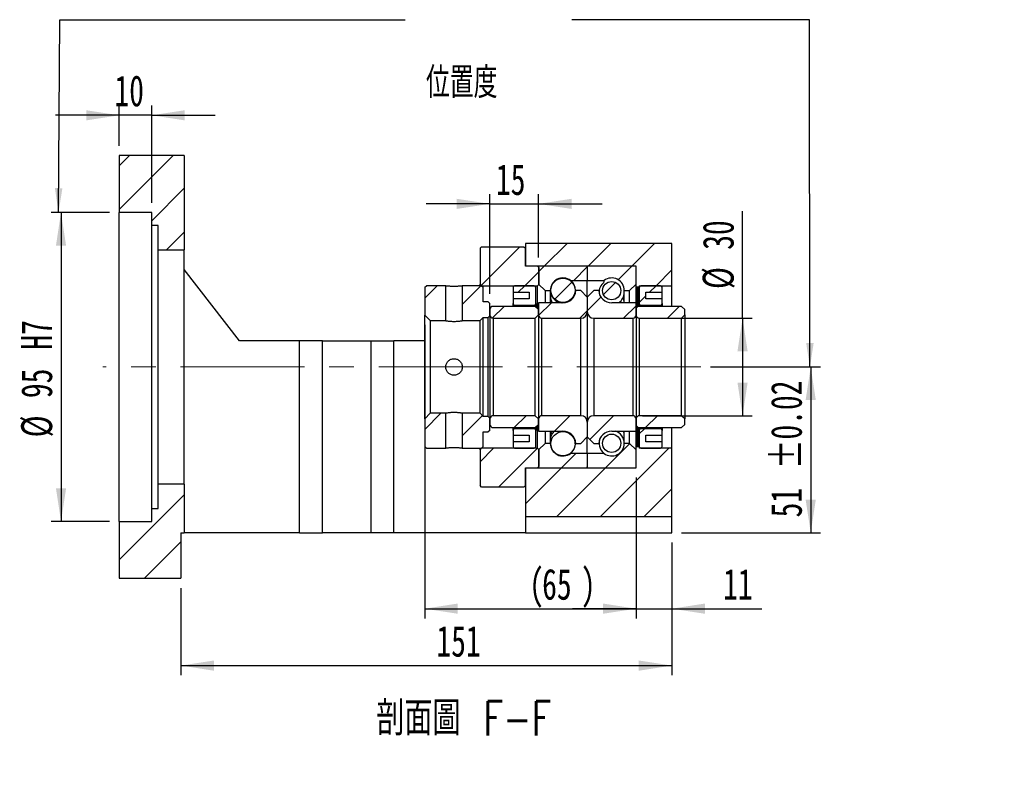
# Model space of a CAD drawing. Header units: millimetres. Extents: x 26 to 296, y 11 to 200.
# Tile 4 of 5: x 195 to 296, y 11 to 90. Entities that reach past the tile are written whole.
import ezdxf

# ---------------------------------------------------------------- set-up
doc = ezdxf.new("R2010")
doc.units = ezdxf.units.MM
doc.linetypes.add('CENTERX2', pattern=[20.32, 12.7, -2.54, 2.54, -2.54])
doc.layers.add('圖層0', color=7, linetype='Continuous')
doc.styles.add('SLDTEXTSTYLE0', font='TXT', dxfattribs={"width": 0.7})
doc.styles.add('SLDTEXTSTYLE3', font='TXT', dxfattribs={"width": 0.7, "bigfont": 'bigfont'})
doc.styles.add('SLDTEXTSTYLE4', font='TXT', dxfattribs={"width": 0.75, "bigfont": 'bigfont'})
doc.dimstyles.new('SLDDIMSTYLE3', dxfattribs={"dimtxt": 3.389974, "dimasz": 2.5, "dimexe": 0, "dimexo": 0.0625, "dimgap": 0.847493, "dimtad": 1, "dimlfac": 3, "dimrnd": 1e-09, "dimzin": 12, "dimdsep": 46, "dimtxsty": 'SLDTEXTSTYLE0', "dimsah": 1, "dimcen": 0.09, "dimadec": 0, "dimazin": 3, "dimtfac": 1, "dimtofl": 0, "dimtmove": 0, "dimatfit": 3, "dimfxl": 1, "dimfrac": 2, "dimtolj": 1, "dimtzin": 12, "dimarcsym": 0})
doc.dimstyles.new('SLDDIMSTYLE6', dxfattribs={"dimtxt": 3.389974, "dimasz": 2.5, "dimexe": 0, "dimexo": 0.0625, "dimgap": 0.847493, "dimtad": 1, "dimlfac": 3, "dimrnd": 1e-09, "dimzin": 12, "dimdsep": 46, "dimtxsty": 'SLDTEXTSTYLE0', "dimsah": 1, "dimcen": 0.09, "dimadec": 0, "dimazin": 3, "dimtfac": 1, "dimtmove": 0, "dimatfit": 0, "dimfxl": 1, "dimfrac": 2, "dimtolj": 1, "dimtzin": 12, "dimarcsym": 0})
doc.dimstyles.new('SLDDIMSTYLE7', dxfattribs={"dimtxt": 3.389974, "dimasz": 2.5, "dimexe": 0, "dimexo": 0.0625, "dimgap": 0.847493, "dimtad": 1, "dimlfac": 3, "dimrnd": 1e-09, "dimzin": 12, "dimdsep": 46, "dimtxsty": 'SLDTEXTSTYLE0', "dimsah": 1, "dimcen": 0.09, "dimadec": 0, "dimazin": 3, "dimtfac": 1, "dimtofl": 0, "dimtmove": 0, "dimatfit": 3, "dimfxl": 1, "dimfrac": 2, "dimtolj": 1, "dimarcsym": 0})
doc.dimstyles.new('SLDDIMSTYLE8', dxfattribs={"dimtxt": 3.389974, "dimasz": 2.5, "dimexe": 0, "dimexo": 0.0625, "dimgap": 0.847493, "dimtad": 1, "dimlfac": 3, "dimrnd": 1e-09, "dimzin": 12, "dimdsep": 46, "dimtxsty": 'SLDTEXTSTYLE0', "dimsah": 1, "dimcen": 0.09, "dimadec": 0, "dimazin": 3, "dimtol": 1, "dimtp": 0.02, "dimtm": 0.02, "dimtfac": 1, "dimtofl": 0, "dimtmove": 0, "dimatfit": 3, "dimfxl": 1, "dimfrac": 2, "dimtolj": 1, "dimarcsym": 0})

# ---------------------------------------------------------------- blocks, each defined once
blk = doc.blocks.new('_D_12')
at = {"layer": '圖層0', "color": 7}
for p, q in [((205.19, 77.01), (205.19, 81.15)), ((208.52, 71.18), (208.52, 81.15)), ((205.19, 80.15), (198.67, 80.15)), ((208.52, 80.15), (205.19, 80.15)), ((208.52, 80.15), (215.04, 80.15))]:
    blk.add_line(p, q, dxfattribs=at)
for points in [[(205.19, 80.15), (201.8, 80.67), (201.8, 79.63)], [(208.52, 80.15), (211.91, 79.63), (211.91, 80.67)]]:
    blk.add_solid(points, dxfattribs=at)
at = {"layer": '圖層0', "color": 7, "insert": (204.7, 84.25), "char_height": 3.175, "attachment_point": 1, "style": 'SLDTEXTSTYLE0'}
blk.add_mtext('10', dxfattribs=at)
blk = doc.blocks.new('_D_13')
at = {"layer": '圖層0', "color": 7}
for p, q in [((204.19, 70.18), (198.22, 70.18)), ((199.22, 70.18), (199.22, 38.51)), ((204.19, 38.51), (198.22, 38.51))]:
    blk.add_line(p, q, dxfattribs=at)
for points in [[(199.22, 70.18), (198.7, 66.79), (199.74, 66.79)], [(199.22, 38.51), (199.74, 41.9), (198.7, 41.9)]]:
    blk.add_solid(points, dxfattribs=at)
at = {"layer": '圖層0', "color": 7, "char_height": 3.175, "attachment_point": 1, "rotation": 90, "style": 'SLDTEXTSTYLE0'}
for s, insert in [('H7', (195.13, 56.12)), ('95', (195.13, 51.15)), ('%%c', (195.13, 47.13))]:
    blk.add_mtext(s, dxfattribs=dict(at, insert=insert))
blk = doc.blocks.new('_D_14')
at = {"layer": '圖層0', "color": 7}
for p, q in [((258.19, 43.01), (258.19, 28.56)), ((261.86, 36.35), (261.86, 28.56)), ((258.19, 29.56), (251.67, 29.56)), ((258.19, 29.56), (261.86, 29.56)), ((261.86, 29.56), (271.1, 29.56))]:
    blk.add_line(p, q, dxfattribs=at)
for points in [[(258.19, 29.56), (254.8, 30.09), (254.8, 29.04)], [(261.86, 29.56), (265.25, 29.04), (265.25, 30.09)]]:
    blk.add_solid(points, dxfattribs=at)
at = {"layer": '圖層0', "color": 7, "insert": (267.12, 33.66), "char_height": 3.175, "attachment_point": 1, "style": 'SLDTEXTSTYLE0'}
blk.add_mtext('11', dxfattribs=at)
blk = doc.blocks.new('_D_15')
at = {"layer": '圖層0', "color": 7}
for p, q in [((236.52, 58.66), (236.52, 28.56)), ((258.19, 43.01), (258.19, 28.56)), ((236.52, 29.56), (258.19, 29.56))]:
    blk.add_line(p, q, dxfattribs=at)
for points in [[(236.52, 29.56), (239.91, 29.04), (239.91, 30.09)], [(258.19, 29.56), (254.8, 30.09), (254.8, 29.04)]]:
    blk.add_solid(points, dxfattribs=at)
at = {"layer": '圖層0', "color": 7, "attachment_point": 1, "style": 'SLDTEXTSTYLE0'}
for s, insert, char_height in [('(', (247.23, 33.66), 3.17), ('65', (248.56, 33.66), 3.175), (')', (252.53, 33.66), 3.17)]:
    blk.add_mtext(s, dxfattribs=dict(at, insert=insert, char_height=char_height))
blk = doc.blocks.new('_D_16')
at = {"layer": '圖層0', "color": 7}
for p, q in [((261.86, 36.35), (261.86, 22.73)), ((211.52, 31.68), (211.52, 22.73)), ((211.52, 23.73), (261.86, 23.73))]:
    blk.add_line(p, q, dxfattribs=at)
for points in [[(211.52, 23.73), (214.91, 23.2), (214.91, 24.25)], [(261.86, 23.73), (258.47, 24.25), (258.47, 23.2)]]:
    blk.add_solid(points, dxfattribs=at)
at = {"layer": '圖層0', "color": 7, "insert": (237.72, 27.82), "char_height": 3.175, "attachment_point": 1, "style": 'SLDTEXTSTYLE0'}
blk.add_mtext('151', dxfattribs=at)
blk = doc.blocks.new('_D_17')
at = {"layer": '圖層0', "color": 7}
for p, q in [((269.11, 59.35), (269.11, 70.33)), ((258.86, 59.35), (270.11, 59.35)), ((269.11, 59.35), (269.11, 49.35)), ((258.86, 49.35), (270.11, 49.35))]:
    blk.add_line(p, q, dxfattribs=at)
for points in [[(269.11, 59.35), (268.59, 55.96), (269.63, 55.96)], [(269.11, 49.35), (269.63, 52.74), (268.59, 52.74)]]:
    blk.add_solid(points, dxfattribs=at)
at = {"layer": '圖層0', "color": 7, "char_height": 3.175, "attachment_point": 1, "rotation": 90, "style": 'SLDTEXTSTYLE0'}
for s, insert in [('30', (265.02, 66.36)), ('%%c', (265.02, 62.34))]:
    blk.add_mtext(s, dxfattribs=dict(at, insert=insert))
blk = doc.blocks.new('_D_18')
at = {"layer": '圖層0', "color": 7}
for p, q in [((265.82, 54.35), (277.1, 54.35)), ((276.1, 54.35), (276.1, 37.35)), ((262.86, 37.35), (277.1, 37.35))]:
    blk.add_line(p, q, dxfattribs=at)
for points in [[(276.1, 54.35), (275.58, 50.96), (276.62, 50.96)], [(276.1, 37.35), (276.62, 40.74), (275.58, 40.74)]]:
    blk.add_solid(points, dxfattribs=at)
at = {"layer": '圖層0', "color": 7, "char_height": 3.175, "attachment_point": 1, "rotation": 90, "style": 'SLDTEXTSTYLE0'}
for s, insert in [('±0.02', (272.01, 43.88)), ('51', (272.01, 38.92))]:
    blk.add_mtext(s, dxfattribs=dict(at, insert=insert))
blk = doc.blocks.new('_D_19')
at = {"layer": '圖層0', "color": 7}
for p, q in [((243.19, 61.85), (243.19, 72.07)), ((248.19, 65.58), (248.19, 72.07)), ((243.19, 71.07), (236.67, 71.07)), ((243.19, 71.07), (248.19, 71.07)), ((248.19, 71.07), (254.71, 71.07))]:
    blk.add_line(p, q, dxfattribs=at)
for points in [[(243.19, 71.07), (239.8, 71.59), (239.8, 70.55)], [(248.19, 71.07), (251.58, 70.55), (251.58, 71.59)]]:
    blk.add_solid(points, dxfattribs=at)
at = {"layer": '圖層0', "color": 7, "insert": (243.82, 75.16), "char_height": 3.175, "attachment_point": 1, "style": 'SLDTEXTSTYLE0'}
blk.add_mtext('15', dxfattribs=at)

msp = doc.modelspace()

# ---------------------------------------------------------------- hatches: boundary and pattern name
at = {"layer": '圖層0', "linetype": 'Continuous', "lineweight": 18}
h = msp.add_hatch(dxfattribs=at)
h.set_pattern_fill('ANSI31', color=256, style=0)
h.paths.add_polyline_path([(211.8558, 66.3454), (211.8558, 76.0121), (205.1891, 76.0121), (205.1891, 70.1787), (208.5225, 70.1787), (208.5225, 68.8454), (209.1891, 68.8454), (209.1891, 66.3454)], flags=0)
h = msp.add_hatch(dxfattribs=at)
h.set_pattern_fill('ANSI31', color=256, style=0)
h.paths.add_polyline_path([(242.3558, 66.6787), (242.1891, 66.5121), (242.1891, 62.8454), (242.3558, 62.6787), (248.0725, 62.6787), (248.2391, 62.8454), (248.2391, 64.5121), (248.0725, 64.6787), (246.8558, 64.6787), (246.8558, 66.5121), (246.6891, 66.6787)], flags=0)
h = msp.add_hatch(dxfattribs=at)
h.set_pattern_fill('ANSI31', color=256, style=0)
h.paths.add_polyline_path([(258.2558, 62.5121), (258.4558, 62.5121), (258.5225, 62.5787), (258.5225, 62.6787), (261.8558, 62.6787), (261.8558, 67.0121), (246.8558, 67.0121), (246.8558, 64.6787), (258.1891, 64.6787), (258.1891, 62.5787)], flags=0)
h = msp.add_hatch(dxfattribs=at)
h.set_pattern_fill('ANSI31', color=256, style=0)
edge = h.paths.add_edge_path(flags=0)
edge.add_line((253.0891, 64.6787), (248.2891, 64.6787))
edge.add_arc((248.2891, 64.5787), 0.1, 90, 180)
edge.add_line((248.1891, 64.5787), (248.1891, 62.8454))
edge.add_line((248.1891, 62.8454), (248.8558, 62.1787))
edge.add_line((248.8558, 62.1787), (249.3958, 62.1787))
edge.add_arc((250.6891, 62.1787), 1.2933, 53.031768, 180, ccw=False)
edge.add_line((251.4669, 63.2121), (253.1891, 63.2121))
edge.add_line((253.1891, 63.2121), (253.1891, 64.5787))
edge.add_arc((253.0891, 64.5787), 0.1, 0, 90)
h = msp.add_hatch(dxfattribs=at)
h.set_pattern_fill('ANSI31', color=256, style=0)
edge = h.paths.add_edge_path(flags=0)
edge.add_line((258.1891, 62.8454), (258.1891, 64.5787))
edge.add_arc((258.0891, 64.5787), 0.1, 0, 90)
edge.add_line((258.0891, 64.6787), (253.2891, 64.6787))
edge.add_arc((253.2891, 64.5787), 0.1, 90, 180)
edge.add_line((253.1891, 64.5787), (253.1891, 63.2121))
edge.add_line((253.1891, 63.2121), (254.9114, 63.2121))
edge.add_arc((255.6891, 62.1787), 1.2933, 0, 126.968232, ccw=False)
edge.add_line((256.9825, 62.1787), (257.5225, 62.1787))
edge.add_line((257.5225, 62.1787), (258.1891, 62.8454))
h = msp.add_hatch(dxfattribs=at)
h.set_pattern_fill('ANSI31', color=256, style=0)
h.paths.add_polyline_path([(236.6891, 62.6787), (236.5225, 62.5121), (236.5225, 59.6621), (237.0891, 59.0954), (238.6725, 59.0954), (238.6725, 62.6787)], flags=0)
h = msp.add_hatch(dxfattribs=at)
h.set_pattern_fill('ANSI31', color=256, style=0)
h.paths.add_polyline_path([(243.1891, 60.8454), (243.0225, 61.0121), (242.5225, 61.0121), (242.5225, 62.5121), (242.3558, 62.6787), (240.3725, 62.6787), (240.3725, 59.0954), (242.1891, 59.0954), (242.5225, 59.4287), (243.0225, 59.4287), (243.1891, 59.5954)], flags=0)
h = msp.add_hatch(dxfattribs=at)
h.set_pattern_fill('ANSI31', color=256, style=0)
edge = h.paths.add_edge_path(flags=0)
edge.add_line((247.2391, 62.0121), (247.2391, 61.3454))
edge.add_line((247.2391, 61.3454), (245.5725, 61.3454))
edge.add_line((245.5725, 61.3454), (245.5725, 60.8454))
edge.add_arc((245.7391, 60.8454), 0.1667, 180, 270)
edge.add_line((245.7391, 60.6787), (247.7391, 60.6787))
edge.add_arc((247.7391, 60.8454), 0.1667, 270, 360)
edge.add_line((247.9058, 60.8454), (247.9058, 62.5121))
edge.add_arc((247.7391, 62.5121), 0.1667, 0, 90)
edge.add_line((247.7391, 62.6787), (245.7391, 62.6787))
edge.add_arc((245.7391, 62.5121), 0.1667, 90, 180)
edge.add_line((245.5725, 62.5121), (245.5725, 62.0121))
edge.add_line((245.5725, 62.0121), (247.2391, 62.0121))
h = msp.add_hatch(dxfattribs=at)
h.set_pattern_fill('ANSI31', color=256, style=0)
edge = h.paths.add_edge_path(flags=0)
edge.add_arc((250.6891, 62.212), 1.2397, 0, 360)
h = msp.add_hatch(dxfattribs=at)
h.set_pattern_fill('ANSI31', color=256, style=0)
edge = h.paths.add_edge_path(flags=0)
edge.add_arc((255.6891, 62.1704), 0.94, 0, 360)
h = msp.add_hatch(dxfattribs=at)
h.set_pattern_fill('ANSI31', color=256, style=0)
edge = h.paths.add_edge_path(flags=0)
edge.add_line((260.8558, 60.8454), (260.8558, 61.3454))
edge.add_line((260.8558, 61.3454), (259.1891, 61.3454))
edge.add_line((259.1891, 61.3454), (259.1891, 62.0121))
edge.add_line((259.1891, 62.0121), (260.8558, 62.0121))
edge.add_line((260.8558, 62.0121), (260.8558, 62.5121))
edge.add_arc((260.6891, 62.5121), 0.1667, 0, 90)
edge.add_line((260.6891, 62.6787), (258.6891, 62.6787))
edge.add_arc((258.6891, 62.5121), 0.1667, 90, 180)
edge.add_line((258.5225, 62.5121), (258.5225, 60.8454))
edge.add_arc((258.6891, 60.8454), 0.1667, 180, 270)
edge.add_line((258.6891, 60.6787), (260.6891, 60.6787))
edge.add_arc((260.6891, 60.8454), 0.1667, 270, 360)
h = msp.add_hatch(dxfattribs=at)
h.set_pattern_fill('ANSI31', color=256, style=0)
edge = h.paths.add_edge_path(flags=0)
edge.add_line((253.1891, 60.0121), (253.1891, 61.5121))
edge.add_line((253.1891, 61.5121), (252.5225, 62.1787))
edge.add_line((252.5225, 62.1787), (252.0199, 62.1787))
edge.add_arc((250.6891, 62.2621), 1.3333, 270, 356.416678, ccw=False)
edge.add_line((250.6891, 60.9287), (248.1891, 60.9287))
edge.add_line((248.1891, 60.9287), (248.1891, 59.6787))
edge.add_arc((248.5225, 59.6787), 0.3333, 180, 270)
edge.add_line((248.5225, 59.3454), (252.5225, 59.3454))
edge.add_arc((252.5225, 60.0121), 0.6667, 270, 360)
h = msp.add_hatch(dxfattribs=at)
h.set_pattern_fill('ANSI31', color=256, style=0)
edge = h.paths.add_edge_path(flags=0)
edge.add_line((254.3584, 62.1787), (253.8558, 62.1787))
edge.add_line((253.8558, 62.1787), (253.1891, 61.5121))
edge.add_line((253.1891, 61.5121), (253.1891, 60.0121))
edge.add_arc((253.8558, 60.0121), 0.6667, 180, 270)
edge.add_line((253.8558, 59.3454), (257.8558, 59.3454))
edge.add_arc((257.8558, 59.6787), 0.3333, 270, 360)
edge.add_line((258.1891, 59.6787), (258.1891, 60.9287))
edge.add_line((258.1891, 60.9287), (255.6891, 60.9287))
edge.add_arc((255.6891, 62.2621), 1.3333, 183.583322, 270, ccw=False)
h = msp.add_hatch(dxfattribs=at)
h.set_pattern_fill('ANSI31', color=256, style=0)
edge = h.paths.add_edge_path(flags=0)
edge.add_line((247.8558, 59.3454), (248.1891, 59.6787))
edge.add_line((248.1891, 59.6787), (248.1891, 60.2287))
edge.add_line((248.1891, 60.2287), (247.8558, 60.5621))
edge.add_line((247.8558, 60.5621), (243.5225, 60.5621))
edge.add_arc((243.5225, 60.2287), 0.3333, 90, 180)
edge.add_line((243.1891, 60.2287), (243.1891, 59.6787))
edge.add_arc((243.5225, 59.6787), 0.3333, 180, 270)
edge.add_line((243.5225, 59.3454), (247.8558, 59.3454))
h = msp.add_hatch(dxfattribs=at)
h.set_pattern_fill('ANSI31', color=256, style=0)
edge = h.paths.add_edge_path(flags=0)
edge.add_line((262.8558, 59.3454), (263.1891, 59.6787))
edge.add_line((263.1891, 59.6787), (263.1891, 60.2287))
edge.add_line((263.1891, 60.2287), (262.8558, 60.5621))
edge.add_line((262.8558, 60.5621), (258.5225, 60.5621))
edge.add_arc((258.5225, 60.2287), 0.3333, 90, 180)
edge.add_line((258.1891, 60.2287), (258.1891, 59.6787))
edge.add_arc((258.5225, 59.6787), 0.3333, 180, 270)
edge.add_line((258.5225, 59.3454), (262.8558, 59.3454))
h = msp.add_hatch(dxfattribs=at)
h.set_pattern_fill('ANSI31', color=256, style=0)
h.paths.add_polyline_path([(236.5225, 46.1787), (236.6891, 46.0121), (238.6725, 46.0121), (238.6725, 49.5954), (237.0891, 49.5954), (236.5225, 49.0287)], flags=0)
h = msp.add_hatch(dxfattribs=at)
h.set_pattern_fill('ANSI31', color=256, style=0)
h.paths.add_polyline_path([(242.3558, 46.0121), (242.5225, 46.1787), (242.5225, 47.6787), (243.0225, 47.6787), (243.1891, 47.8454), (243.1891, 49.0954), (243.0225, 49.2621), (242.5225, 49.2621), (242.1891, 49.5954), (240.3725, 49.5954), (240.3725, 46.0121)], flags=0)
h = msp.add_hatch(dxfattribs=at)
h.set_pattern_fill('ANSI31', color=256, style=0)
edge = h.paths.add_edge_path(flags=0)
edge.add_line((248.1891, 49.0121), (247.8558, 49.3454))
edge.add_line((247.8558, 49.3454), (243.5225, 49.3454))
edge.add_arc((243.5225, 49.0121), 0.3333, 90, 180)
edge.add_line((243.1891, 49.0121), (243.1891, 48.4621))
edge.add_arc((243.5225, 48.4621), 0.3333, 180, 270)
edge.add_line((243.5225, 48.1287), (247.8558, 48.1287))
edge.add_line((247.8558, 48.1287), (248.1891, 48.4621))
edge.add_line((248.1891, 48.4621), (248.1891, 49.0121))
h = msp.add_hatch(dxfattribs=at)
h.set_pattern_fill('ANSI31', color=256, style=0)
edge = h.paths.add_edge_path(flags=0)
edge.add_line((252.0199, 46.5121), (252.5225, 46.5121))
edge.add_line((252.5225, 46.5121), (253.1891, 47.1787))
edge.add_line((253.1891, 47.1787), (253.1891, 48.6787))
edge.add_arc((252.5225, 48.6787), 0.6667, 0, 90)
edge.add_line((252.5225, 49.3454), (248.5225, 49.3454))
edge.add_arc((248.5225, 49.0121), 0.3333, 90, 180)
edge.add_line((248.1891, 49.0121), (248.1891, 47.7621))
edge.add_line((248.1891, 47.7621), (250.6891, 47.7621))
edge.add_arc((250.6891, 46.4287), 1.3333, 3.583322, 90, ccw=False)
h = msp.add_hatch(dxfattribs=at)
h.set_pattern_fill('ANSI31', color=256, style=0)
edge = h.paths.add_edge_path(flags=0)
edge.add_line((253.1891, 48.6787), (253.1891, 47.1787))
edge.add_line((253.1891, 47.1787), (253.8558, 46.5121))
edge.add_line((253.8558, 46.5121), (254.3584, 46.5121))
edge.add_arc((255.6891, 46.4287), 1.3333, 90, 176.416678, ccw=False)
edge.add_line((255.6891, 47.7621), (258.1891, 47.7621))
edge.add_line((258.1891, 47.7621), (258.1891, 49.0121))
edge.add_arc((257.8558, 49.0121), 0.3333, 0, 90)
edge.add_line((257.8558, 49.3454), (253.8558, 49.3454))
edge.add_arc((253.8558, 48.6787), 0.6667, 90, 180)
h = msp.add_hatch(dxfattribs=at)
h.set_pattern_fill('ANSI31', color=256, style=0)
edge = h.paths.add_edge_path(flags=0)
edge.add_line((263.1891, 49.0121), (262.8558, 49.3454))
edge.add_line((262.8558, 49.3454), (258.5225, 49.3454))
edge.add_arc((258.5225, 49.0121), 0.3333, 90, 180)
edge.add_line((258.1891, 49.0121), (258.1891, 48.4621))
edge.add_arc((258.5225, 48.4621), 0.3333, 180, 270)
edge.add_line((258.5225, 48.1287), (262.8558, 48.1287))
edge.add_line((262.8558, 48.1287), (263.1891, 48.4621))
edge.add_line((263.1891, 48.4621), (263.1891, 49.0121))
h = msp.add_hatch(dxfattribs=at)
h.set_pattern_fill('ANSI31', color=256, style=0)
edge = h.paths.add_edge_path(flags=0)
edge.add_line((245.5725, 47.8454), (245.5725, 47.3454))
edge.add_line((245.5725, 47.3454), (247.2391, 47.3454))
edge.add_line((247.2391, 47.3454), (247.2391, 46.6787))
edge.add_line((247.2391, 46.6787), (245.5725, 46.6787))
edge.add_line((245.5725, 46.6787), (245.5725, 46.1787))
edge.add_arc((245.7391, 46.1787), 0.1667, 180, 270)
edge.add_line((245.7391, 46.0121), (247.7391, 46.0121))
edge.add_arc((247.7391, 46.1787), 0.1667, 270, 360)
edge.add_line((247.9058, 46.1787), (247.9058, 47.8454))
edge.add_arc((247.7391, 47.8454), 0.1667, 0, 90)
edge.add_line((247.7391, 48.0121), (245.7391, 48.0121))
edge.add_arc((245.7391, 47.8454), 0.1667, 90, 180)
h = msp.add_hatch(dxfattribs=at)
h.set_pattern_fill('ANSI31', color=256, style=0)
edge = h.paths.add_edge_path(flags=0)
edge.add_arc((250.6891, 46.4787), 1.2397, 0, 360)
h = msp.add_hatch(dxfattribs=at)
h.set_pattern_fill('ANSI31', color=256, style=0)
edge = h.paths.add_edge_path(flags=0)
edge.add_arc((255.6891, 46.5204), 0.94, 0, 360)
h = msp.add_hatch(dxfattribs=at)
h.set_pattern_fill('ANSI31', color=256, style=0)
edge = h.paths.add_edge_path(flags=0)
edge.add_line((259.1891, 46.6787), (259.1891, 47.3454))
edge.add_line((259.1891, 47.3454), (260.8558, 47.3454))
edge.add_line((260.8558, 47.3454), (260.8558, 47.8454))
edge.add_arc((260.6891, 47.8454), 0.1667, 0, 90)
edge.add_line((260.6891, 48.0121), (258.6891, 48.0121))
edge.add_arc((258.6891, 47.8454), 0.1667, 90, 180)
edge.add_line((258.5225, 47.8454), (258.5225, 46.1787))
edge.add_arc((258.6891, 46.1787), 0.1667, 180, 270)
edge.add_line((258.6891, 46.0121), (260.6891, 46.0121))
edge.add_arc((260.6891, 46.1787), 0.1667, 270, 360)
edge.add_line((260.8558, 46.1787), (260.8558, 46.6787))
edge.add_line((260.8558, 46.6787), (259.1891, 46.6787))
h = msp.add_hatch(dxfattribs=at)
h.set_pattern_fill('ANSI31', color=256, style=0)
edge = h.paths.add_edge_path(flags=0)
edge.add_line((248.1891, 45.8454), (248.1891, 44.1121))
edge.add_arc((248.2891, 44.1121), 0.1, 180, 270)
edge.add_line((248.2891, 44.0121), (253.0891, 44.0121))
edge.add_arc((253.0891, 44.1121), 0.1, 270, 360)
edge.add_line((253.1891, 44.1121), (253.1891, 45.4787))
edge.add_line((253.1891, 45.4787), (251.4669, 45.4787))
edge.add_arc((250.6891, 46.5121), 1.2933, 180, 306.968232, ccw=False)
edge.add_line((249.3958, 46.5121), (248.8558, 46.5121))
edge.add_line((248.8558, 46.5121), (248.1891, 45.8454))
h = msp.add_hatch(dxfattribs=at)
h.set_pattern_fill('ANSI31', color=256, style=0)
edge = h.paths.add_edge_path(flags=0)
edge.add_line((253.2891, 44.0121), (258.0891, 44.0121))
edge.add_arc((258.0891, 44.1121), 0.1, 270, 360)
edge.add_line((258.1891, 44.1121), (258.1891, 45.8454))
edge.add_line((258.1891, 45.8454), (257.5225, 46.5121))
edge.add_line((257.5225, 46.5121), (256.9825, 46.5121))
edge.add_arc((255.6891, 46.5121), 1.2933, 233.031768, 360, ccw=False)
edge.add_line((254.9114, 45.4787), (253.1891, 45.4787))
edge.add_line((253.1891, 45.4787), (253.1891, 44.1121))
edge.add_arc((253.2891, 44.1121), 0.1, 180, 270)
h = msp.add_hatch(dxfattribs=at)
h.set_pattern_fill('ANSI31', color=256, style=0)
h.paths.add_polyline_path([(242.3558, 46.0121), (242.1891, 45.8454), (242.1891, 42.1787), (242.3558, 42.0121), (246.6891, 42.0121), (246.8558, 42.1787), (246.8558, 44.0121), (248.0725, 44.0121), (248.2391, 44.1787), (248.2391, 45.8454), (248.0725, 46.0121)], flags=0)
h = msp.add_hatch(dxfattribs=at)
h.set_pattern_fill('ANSI31', color=256, style=0)
h.paths.add_polyline_path([(258.4558, 46.1787), (258.2558, 46.1787), (258.1891, 46.1121), (258.1891, 44.0121), (246.8558, 44.0121), (246.8558, 39.0121), (261.8558, 39.0121), (261.8558, 46.0121), (258.5225, 46.0121), (258.5225, 46.1121)], flags=0)
h = msp.add_hatch(dxfattribs=at)
h.set_pattern_fill('ANSI31', color=256, style=0)
h.paths.add_polyline_path([(211.8558, 37.3454), (211.8558, 42.3454), (209.1891, 42.3454), (209.1891, 39.8454), (208.5225, 39.8454), (208.5225, 38.5121), (205.1891, 38.5121), (205.1891, 32.6787), (211.5225, 32.6787), (211.5225, 37.3454)], flags=0)

# ---------------------------------------------------------------- linework, layer by layer
at = {"color": 7, "linetype": 'Continuous', "lineweight": 25}
for p, q in [((205.1891, 76.0121), (205.1891, 70.1787)), ((211.8558, 76.0121), (205.1891, 76.0121)), ((211.8558, 76.0121), (211.8558, 66.3454)), ((208.5225, 70.1787), (205.1891, 70.1787)), ((205.1891, 38.5121), (205.1891, 70.1787)), ((208.5225, 68.8454), (208.5225, 70.1787)), ((209.1891, 68.8454), (208.5225, 68.8454)), ((208.5225, 39.8454), (208.5225, 68.8454)), ((209.1891, 66.3454), (209.1891, 68.8454)), ((242.1891, 66.5121), (242.3558, 66.6787)), ((242.3558, 66.6787), (246.6891, 66.6787)), ((246.6891, 66.6787), (246.8558, 66.5121)), ((246.8558, 67.0121), (246.8558, 64.6787)), ((261.8558, 67.0121), (246.8558, 67.0121)), ((261.8558, 62.6787), (261.8558, 67.0121)), ((209.1891, 66.3454), (211.8558, 66.3454)), ((209.1891, 42.3454), (209.1891, 66.3454)), ((211.8558, 42.3454), (211.8558, 66.3454)), ((242.1891, 66.5121), (242.1891, 62.8454)), ((246.8558, 64.6787), (246.8558, 66.5121)), ((258.1891, 64.6787), (246.8558, 64.6787)), ((248.0725, 64.6787), (246.8558, 64.6787)), ((248.0725, 64.6787), (248.2391, 64.5121)), ((253.0891, 64.6787), (248.2891, 64.6787)), ((258.0891, 64.6787), (253.2891, 64.6787)), ((258.1891, 62.5787), (258.1891, 64.6787)), ((217.5225, 57.0121), (211.8558, 64.3454)), ((248.1891, 64.5787), (248.1891, 62.8454)), ((248.2391, 62.8454), (248.2391, 64.5121)), ((253.1891, 64.5787), (253.1891, 63.2121)), ((258.1891, 62.8454), (258.1891, 64.5787)), ((236.5225, 62.5121), (236.6891, 62.6787)), ((238.6725, 62.6787), (236.6891, 62.6787)), ((238.6725, 59.0954), (238.6725, 62.6787)), ((240.3725, 62.6787), (240.3725, 59.0954)), ((242.3558, 62.6787), (240.3725, 62.6787)), ((242.3558, 62.6787), (242.1891, 62.8454)), ((242.1891, 62.6787), (242.1891, 62.8454)), ((242.3558, 62.6787), (242.5225, 62.5121)), ((242.3558, 62.6787), (248.0725, 62.6787)), ((247.7391, 62.6787), (245.7391, 62.6787)), ((248.2391, 62.8454), (248.0725, 62.6787)), ((248.0725, 60.3454), (248.0725, 62.6787)), ((248.1891, 62.8454), (248.8558, 62.1787)), ((251.4669, 63.2121), (253.1891, 63.2121)), ((251.4669, 63.2121), (251.4669, 63.2114)), ((253.1891, 63.2121), (254.9114, 63.2121)), ((253.1891, 61.5121), (253.1891, 63.2121)), ((254.9114, 63.0309), (254.9114, 63.2121)), ((257.5225, 62.1787), (258.1891, 62.8454)), ((258.5225, 62.6787), (261.8558, 62.6787)), ((258.5225, 62.6787), (258.5225, 62.5787)), ((260.6891, 62.6787), (258.6891, 62.6787)), ((261.8558, 60.5621), (261.8558, 62.6787)), ((236.5225, 62.5121), (236.5225, 59.6621)), ((242.5225, 61.0121), (242.5225, 62.5121)), ((245.5725, 62.5121), (245.5725, 62.0121)), ((245.5725, 62.0121), (247.2391, 62.0121)), ((245.5725, 62.0121), (245.5725, 61.3454)), ((247.2391, 62.0121), (247.2391, 61.3454)), ((247.9058, 60.8454), (247.9058, 62.5121)), ((248.8558, 62.1787), (249.3958, 62.1787)), ((248.8558, 62.1787), (248.8558, 60.9287)), ((249.3958, 62.1787), (249.3958, 60.9287)), ((252.5225, 62.1787), (252.0199, 62.1787)), ((253.1891, 61.5121), (252.5225, 62.1787)), ((253.8558, 62.1787), (253.1891, 61.5121)), ((254.3584, 62.1787), (253.8558, 62.1787)), ((256.9808, 62.0015), (256.9804, 62.0339)), ((256.9825, 62.1787), (257.5225, 62.1787)), ((256.9825, 60.9287), (256.9825, 62.1787)), ((257.5225, 60.9287), (257.5225, 62.1787)), ((258.2558, 62.5121), (258.1891, 62.5787)), ((258.1891, 60.9287), (258.1891, 62.5787)), ((258.4558, 62.5121), (258.2558, 62.5121)), ((258.2558, 62.5121), (258.2558, 60.4287)), ((258.5225, 62.5787), (258.4558, 62.5121)), ((258.4558, 60.5553), (258.4558, 62.5121)), ((258.5225, 62.5787), (258.5225, 62.5121)), ((258.5225, 62.5121), (258.5225, 60.8454)), ((259.1891, 62.0121), (260.8558, 62.0121)), ((259.1891, 61.3454), (259.1891, 62.0121)), ((260.8558, 62.0121), (260.8558, 62.5121)), ((260.8558, 61.3454), (260.8558, 62.0121)), ((243.0225, 61.0121), (242.5225, 61.0121)), ((243.0225, 61.0121), (243.1891, 60.8454)), ((243.1891, 59.5954), (243.1891, 60.8454)), ((245.5725, 61.3454), (245.5725, 60.8454)), ((247.2391, 61.3454), (245.5725, 61.3454)), ((245.5725, 60.5621), (245.5725, 60.8454)), ((245.7391, 60.6787), (247.7391, 60.6787)), ((247.9058, 60.8454), (247.9058, 60.5121)), ((248.1891, 60.9287), (248.1891, 59.6787)), ((250.6891, 60.9287), (248.1891, 60.9287)), ((253.1891, 61.5121), (253.1891, 60.0121)), ((258.1891, 60.9287), (255.6891, 60.9287)), ((258.1891, 59.6787), (258.1891, 60.9287)), ((258.5225, 60.5621), (258.5225, 60.8454)), ((258.6891, 60.6787), (260.6891, 60.6787)), ((260.8558, 61.3454), (259.1891, 61.3454)), ((260.8558, 60.8454), (260.8558, 61.3454)), ((260.8558, 60.8454), (260.8558, 60.5621)), ((237.0891, 59.0954), (236.5225, 59.6621)), ((236.5225, 49.0287), (236.5225, 59.6621)), ((243.1891, 59.5954), (243.0225, 59.4287)), ((243.1891, 60.2287), (243.1891, 59.6787)), ((243.1891, 59.5954), (243.1891, 49.0954)), ((247.8558, 60.5621), (243.5225, 60.5621)), ((247.8558, 60.5621), (248.1891, 60.2287)), ((248.1891, 59.6787), (247.8558, 59.3454)), ((248.1891, 59.6787), (248.1891, 60.2287)), ((248.1891, 59.6787), (248.1891, 49.0121)), ((253.1891, 60.0121), (253.1891, 48.6787)), ((258.1891, 60.2287), (258.1891, 59.6787)), ((258.1891, 59.6787), (258.1891, 49.0121)), ((262.8558, 60.5621), (258.5225, 60.5621)), ((262.8558, 60.5621), (263.1891, 60.2287)), ((263.1891, 59.6787), (262.8558, 59.3454)), ((263.1891, 59.6787), (263.1891, 60.2287)), ((263.1891, 59.6787), (263.1891, 49.0121)), ((237.0891, 59.0954), (237.0891, 49.5954)), ((237.0891, 59.0954), (238.6725, 59.0954)), ((240.3725, 59.0954), (242.1891, 59.0954)), ((242.5225, 59.4287), (242.1891, 59.0954)), ((242.1891, 49.5954), (242.1891, 59.0954)), ((242.5225, 59.4287), (243.0225, 59.4287)), ((242.5225, 49.2621), (242.5225, 59.4287)), ((243.0225, 49.2621), (243.0225, 59.4287)), ((243.5225, 59.3454), (247.8558, 59.3454)), ((243.5225, 59.3454), (243.5225, 49.3454)), ((247.8558, 49.3454), (247.8558, 59.3454)), ((248.5225, 59.3454), (252.5225, 59.3454)), ((248.5225, 49.3454), (248.5225, 59.3454)), ((252.5225, 49.3454), (252.5225, 59.3454)), ((253.8558, 59.3454), (257.8558, 59.3454)), ((253.8558, 59.3454), (253.8558, 49.3454)), ((257.8558, 59.3454), (257.8558, 49.3454)), ((258.5225, 59.3454), (262.8558, 59.3454)), ((258.5225, 59.3454), (258.5225, 49.3454)), ((262.8558, 49.3454), (262.8558, 59.3454)), ((223.6891, 57.0121), (217.5225, 57.0121)), ((223.6891, 37.3454), (223.6891, 57.0121)), ((226.0225, 57.0121), (223.6891, 57.0121)), ((226.0225, 37.3454), (226.0225, 57.0121)), ((226.0225, 57.0121), (231.0225, 57.0121)), ((231.0225, 37.3454), (231.0225, 57.0121)), ((231.0225, 57.0121), (233.3558, 57.0121)), ((233.3558, 37.3454), (233.3558, 57.0121)), ((236.5225, 57.0121), (233.3558, 57.0121)), ((236.5225, 49.0287), (237.0891, 49.5954)), ((238.6725, 49.5954), (237.0891, 49.5954)), ((238.6725, 46.0121), (238.6725, 49.5954)), ((242.1891, 49.5954), (240.3725, 49.5954)), ((240.3725, 49.5954), (240.3725, 46.0121)), ((242.1891, 49.5954), (242.5225, 49.2621)), ((236.5225, 49.0287), (236.5225, 46.1787)), ((243.0225, 49.2621), (242.5225, 49.2621)), ((243.0225, 49.2621), (243.1891, 49.0954)), ((243.1891, 47.8454), (243.1891, 49.0954)), ((243.1891, 49.0121), (243.1891, 48.4621)), ((247.8558, 49.3454), (243.5225, 49.3454)), ((247.8558, 49.3454), (248.1891, 49.0121)), ((248.1891, 48.4621), (248.1891, 49.0121)), ((248.1891, 49.0121), (248.1891, 47.7621)), ((252.5225, 49.3454), (248.5225, 49.3454)), ((253.1891, 48.6787), (253.1891, 47.1787)), ((257.8558, 49.3454), (253.8558, 49.3454)), ((258.1891, 47.7621), (258.1891, 49.0121)), ((258.1891, 49.0121), (258.1891, 48.4621)), ((262.8558, 49.3454), (258.5225, 49.3454)), ((262.8558, 49.3454), (263.1891, 49.0121)), ((263.1891, 48.4621), (263.1891, 49.0121)), ((242.5225, 47.6787), (243.0225, 47.6787)), ((242.5225, 46.1787), (242.5225, 47.6787)), ((243.1891, 47.8454), (243.0225, 47.6787)), ((243.5225, 48.1287), (247.8558, 48.1287)), ((245.5725, 47.8454), (245.5725, 48.1287)), ((245.5725, 47.8454), (245.5725, 47.3454)), ((247.7391, 48.0121), (245.7391, 48.0121)), ((248.1891, 48.4621), (247.8558, 48.1287)), ((247.9058, 48.1787), (247.9058, 47.8454)), ((247.9058, 46.1787), (247.9058, 47.8454)), ((248.0725, 46.0121), (248.0725, 48.3454)), ((248.1891, 47.7621), (250.6891, 47.7621)), ((248.8558, 47.7621), (248.8558, 46.5121)), ((249.3958, 47.7621), (249.3958, 46.5121)), ((255.6891, 47.7621), (258.1891, 47.7621)), ((256.9825, 46.5121), (256.9825, 47.7621)), ((257.5225, 46.5121), (257.5225, 47.7621)), ((258.1891, 46.1121), (258.1891, 47.7621)), ((258.2558, 48.2621), (258.2558, 46.1787)), ((258.4558, 46.1787), (258.4558, 48.1355)), ((258.5225, 47.8454), (258.5225, 48.1287)), ((258.5225, 48.1287), (262.8558, 48.1287)), ((258.5225, 47.8454), (258.5225, 46.1787)), ((260.6891, 48.0121), (258.6891, 48.0121)), ((260.8558, 48.1287), (260.8558, 47.8454)), ((260.8558, 47.3454), (260.8558, 47.8454)), ((261.8558, 46.0121), (261.8558, 48.1287)), ((263.1891, 48.4621), (262.8558, 48.1287)), ((245.5725, 47.3454), (247.2391, 47.3454)), ((245.5725, 47.3454), (245.5725, 46.6787)), ((245.5725, 46.6787), (245.5725, 46.1787)), ((247.2391, 46.6787), (245.5725, 46.6787)), ((247.2391, 47.3454), (247.2391, 46.6787)), ((248.8558, 46.5121), (248.1891, 45.8454)), ((249.3958, 46.5121), (248.8558, 46.5121)), ((252.0199, 46.5121), (252.5225, 46.5121)), ((252.5225, 46.5121), (253.1891, 47.1787)), ((253.1891, 47.1787), (253.8558, 46.5121)), ((253.1891, 45.4787), (253.1891, 47.1787)), ((253.8558, 46.5121), (254.3584, 46.5121)), ((256.9804, 46.4892), (256.9808, 46.5204)), ((257.5225, 46.5121), (256.9825, 46.5121)), ((258.1891, 45.8454), (257.5225, 46.5121)), ((259.1891, 47.3454), (260.8558, 47.3454)), ((259.1891, 46.6787), (259.1891, 47.3454)), ((260.8558, 46.6787), (259.1891, 46.6787)), ((260.8558, 46.6787), (260.8558, 47.3454)), ((260.8558, 46.1787), (260.8558, 46.6787)), ((236.6891, 46.0121), (236.5225, 46.1787)), ((236.6891, 46.0121), (238.6725, 46.0121)), ((240.3725, 46.0121), (242.3558, 46.0121)), ((242.1891, 45.8454), (242.3558, 46.0121)), ((242.1891, 45.8454), (242.1891, 46.0121)), ((242.1891, 45.8454), (242.1891, 42.1787)), ((242.5225, 46.1787), (242.3558, 46.0121)), ((248.0725, 46.0121), (242.3558, 46.0121)), ((245.7391, 46.0121), (247.7391, 46.0121)), ((248.0725, 46.0121), (248.2391, 45.8454)), ((248.1891, 45.8454), (248.1891, 44.1121)), ((248.2391, 44.1787), (248.2391, 45.8454)), ((251.4669, 45.5134), (251.4669, 45.4787)), ((253.1891, 45.4787), (251.4669, 45.4787)), ((253.1891, 45.4787), (253.1891, 44.1121)), ((254.9114, 45.4787), (253.1891, 45.4787)), ((254.9114, 45.4787), (254.9114, 45.5063)), ((258.1891, 46.1121), (258.2558, 46.1787)), ((258.1891, 44.0121), (258.1891, 46.1121)), ((258.1891, 44.1121), (258.1891, 45.8454)), ((258.2558, 46.1787), (258.4558, 46.1787)), ((258.4558, 46.1787), (258.5225, 46.1121)), ((258.5225, 46.1787), (258.5225, 46.1121)), ((258.5225, 46.1121), (258.5225, 46.0121)), ((261.8558, 46.0121), (258.5225, 46.0121)), ((258.6891, 46.0121), (260.6891, 46.0121)), ((261.8558, 39.0121), (261.8558, 46.0121)), ((246.8558, 44.0121), (246.8558, 39.0121)), ((246.8558, 44.0121), (258.1891, 44.0121)), ((246.8558, 44.0121), (248.0725, 44.0121)), ((246.8558, 42.1787), (246.8558, 44.0121)), ((248.2391, 44.1787), (248.0725, 44.0121)), ((248.2891, 44.0121), (253.0891, 44.0121)), ((253.2891, 44.0121), (258.0891, 44.0121)), ((209.1891, 39.8454), (209.1891, 42.3454)), ((211.8558, 42.3454), (209.1891, 42.3454)), ((211.8558, 42.3454), (211.8558, 37.3454)), ((242.3558, 42.0121), (242.1891, 42.1787)), ((246.6891, 42.0121), (242.3558, 42.0121)), ((246.8558, 42.1787), (246.6891, 42.0121)), ((208.5225, 38.5121), (208.5225, 39.8454)), ((208.5225, 39.8454), (209.1891, 39.8454)), ((205.1891, 38.5121), (205.1891, 32.6787)), ((205.1891, 38.5121), (208.5225, 38.5121)), ((246.8558, 39.0121), (261.8558, 39.0121)), ((246.8558, 39.0121), (246.8558, 37.3454)), ((261.8558, 37.3454), (261.8558, 39.0121)), ((211.5225, 37.3454), (211.5225, 32.6787)), ((211.5225, 37.3454), (211.8558, 37.3454)), ((223.6891, 37.3454), (211.8558, 37.3454)), ((223.6891, 37.3454), (226.0225, 37.3454)), ((231.0225, 37.3454), (226.0225, 37.3454)), ((233.3558, 37.3454), (231.0225, 37.3454)), ((246.8558, 37.3454), (233.3558, 37.3454)), ((246.8558, 37.3454), (261.8558, 37.3454)), ((205.1891, 32.6787), (211.5225, 32.6787))]:
    msp.add_line(p, q, dxfattribs=at)
at = {"color": 8, "linetype": 'Continuous', "lineweight": 25}
for p, q in [((245.7391, 60.6787), (245.7391, 60.5621)), ((247.7391, 60.5621), (247.7391, 60.6787)), ((258.6891, 60.6787), (258.6891, 60.5621)), ((260.6891, 60.5621), (260.6891, 60.6787)), ((245.7391, 48.1287), (245.7391, 48.0121)), ((247.7391, 48.0121), (247.7391, 48.1287)), ((258.6891, 48.1287), (258.6891, 48.0121)), ((260.6891, 48.0121), (260.6891, 48.1287))]:
    msp.add_line(p, q, dxfattribs=at)
at = {"color": 7, "linetype": 'Continuous', "lineweight": 25, "flags": 128}
for points in [[(251.9583, 61.8535), (251.9544, 61.8735), (251.9457, 61.9128)], [(256.9808, 47.2953), (256.9544, 47.5553), (256.8935, 47.7621)], [(251.9287, 46.4661), (251.9544, 46.5691), (251.9792, 46.7655)], [(256.9213, 46.9078), (256.9544, 47.0353), (256.9808, 47.2953)]]:
    msp.add_lwpolyline(points, dxfattribs=at)
at = {"color": 7, "linetype": 'Continuous', "lineweight": 25}
for centre, radius in [((250.6891, 62.212), 1.2397), ((255.6891, 62.1704), 0.94), ((250.6891, 46.4787), 1.2397), ((255.6891, 46.5204), 0.94)]:
    msp.add_circle(centre, radius, dxfattribs=at)
for centre, radius, start, end in [((248.2891, 64.5787), 0.1, 90, 180), ((253.0891, 64.5787), 0.1, 0, 90), ((253.2891, 64.5787), 0.1, 90, 180), ((258.0891, 64.5787), 0.1, 0, 90), ((245.7391, 62.5121), 0.1667, 90, 180), ((247.7391, 62.5121), 0.1667, 0, 90), ((250.6891, 62.1787), 1.2933, 53.031768, 180), ((250.6891, 62.212), 1.2917, 0, 50.202364), ((255.6891, 62.0015), 1.2917, 128.080231, 183.532761), ((255.6891, 62.1787), 1.2933, 0, 126.968232), ((258.6891, 62.5121), 0.1667, 90, 180), ((260.6891, 62.5121), 0.1667, 0, 90), ((250.6891, 62.212), 1.2917, 178.628158, 263.477578), ((250.6891, 61.6135), 1.2917, 178.407162, 212.017504), ((250.6891, 62.2621), 1.3333, 270, 356.416678), ((250.6891, 62.212), 1.2917, 304.212995, 0), ((255.6891, 62.2621), 1.3333, 183.583322, 270), ((255.6891, 62.0015), 1.2917, 303.847138, 0), ((245.7391, 60.8454), 0.1667, 180, 270), ((247.7391, 60.8454), 0.1667, 270, 0), ((255.6891, 60.9091), 1.2917, 0, 25.014474), ((258.6891, 60.8454), 0.1667, 180, 270), ((260.6891, 60.8454), 0.1667, 270, 0), ((243.5225, 60.2287), 0.3333, 90, 180), ((243.5225, 59.6787), 0.3333, 180, 270), ((248.5225, 59.6787), 0.3333, 180, 270), ((252.5225, 60.0121), 0.6667, 270, 0), ((253.8558, 60.0121), 0.6667, 180, 270), ((257.8558, 59.6787), 0.3333, 270, 0), ((258.5225, 60.2287), 0.3333, 90, 180), ((258.5225, 59.6787), 0.3333, 180, 270), ((243.5225, 49.0121), 0.3333, 90, 180), ((248.5225, 49.0121), 0.3333, 90, 180), ((252.5225, 48.6787), 0.6667, 0, 90), ((253.8558, 48.6787), 0.6667, 90, 180), ((257.8558, 49.0121), 0.3333, 0, 90), ((258.5225, 49.0121), 0.3333, 90, 180), ((243.5225, 48.4621), 0.3333, 180, 270), ((245.7391, 47.8454), 0.1667, 90, 180), ((247.7391, 47.8454), 0.1667, 0, 90), ((250.6891, 46.8291), 1.2917, 133.7556, 181.979482), ((250.6891, 48.086), 1.2917, 194.524889, 209.113973), ((250.6891, 46.4287), 1.3333, 3.583322, 90), ((255.6891, 46.4287), 1.3333, 90, 176.416678), ((255.6891, 46.5204), 1.2917, 0, 74.008167), ((258.5225, 48.4621), 0.3333, 180, 270), ((258.6891, 47.8454), 0.1667, 90, 180), ((260.6891, 47.8454), 0.1667, 0, 90), ((250.6891, 46.5121), 1.2933, 180, 306.968232), ((255.6891, 46.5204), 1.2917, 154.756413, 230.542236), ((255.6891, 46.5121), 1.2933, 233.031768, 360), ((245.7391, 46.1787), 0.1667, 180, 270), ((247.7391, 46.1787), 0.1667, 270, 0), ((258.6891, 46.1787), 0.1667, 180, 270), ((260.6891, 46.1787), 0.1667, 270, 0), ((248.2891, 44.1121), 0.1, 180, 270), ((253.0891, 44.1121), 0.1, 270, 360), ((253.2891, 44.1121), 0.1, 180, 270), ((258.0891, 44.1121), 0.1, 270, 0)]:
    msp.add_arc(centre, radius, start, end, dxfattribs=at)
for points, knots in [([(238.6725, 62.6787), (238.6725, 62.6787), (238.678, 62.6781), (238.6996, 62.676), (238.716, 62.6744), (238.7587, 62.6703), (238.7848, 62.668), (238.8465, 62.6627), (238.8823, 62.6598), (238.9607, 62.6542), (239.0035, 62.6514), (239.0964, 62.6461), (239.1459, 62.6436), (239.2481, 62.6396), (239.3017, 62.638), (239.4115, 62.6358), (239.4667, 62.6353), (239.5776, 62.6353), (239.634, 62.6358), (239.743, 62.638), (239.796, 62.6396), (239.899, 62.6436), (239.9487, 62.6461), (240.0408, 62.6513), (240.0837, 62.6541), (240.1631, 62.6599), (240.1982, 62.6627), (240.2598, 62.6679), (240.2864, 62.6704), (240.3291, 62.6744), (240.3451, 62.676), (240.3669, 62.6781), (240.3725, 62.6787), (240.3725, 62.6787)], [0, 0, 0, 0, 0.0625, 0.0625, 0.125, 0.125, 0.1875, 0.1875, 0.25, 0.25, 0.3125, 0.3125, 0.375, 0.375, 0.4375, 0.4375, 0.5, 0.5, 0.5625, 0.5625, 0.625, 0.625, 0.6875, 0.6875, 0.75, 0.75, 0.8125, 0.8125, 0.875, 0.875, 0.9375, 0.9375, 1, 1, 1, 1]), ([(238.6725, 59.0954), (238.6725, 59.0954), (238.678, 59.0944), (238.6997, 59.0906), (238.7161, 59.0877), (238.7588, 59.0807), (238.7849, 59.0765), (238.8466, 59.0672), (238.8824, 59.0622), (238.9607, 59.0522), (239.0034, 59.0472), (239.0963, 59.0379), (239.1456, 59.0336), (239.2479, 59.0265), (239.3016, 59.0236), (239.4113, 59.0197), (239.4666, 59.0187), (239.5777, 59.0187), (239.6342, 59.0197), (239.7433, 59.0236), (239.7963, 59.0264), (239.8994, 59.0336), (239.949, 59.0379), (240.0409, 59.0472), (240.084, 59.0522), (240.1631, 59.0623), (240.1981, 59.0672), (240.2597, 59.0764), (240.2863, 59.0807), (240.329, 59.0877), (240.3451, 59.0905), (240.3669, 59.0944), (240.3725, 59.0954), (240.3725, 59.0954)], [0, 0, 0, 0, 0.0625, 0.0625, 0.125, 0.125, 0.1875, 0.1875, 0.25, 0.25, 0.3125, 0.3125, 0.375, 0.375, 0.4375, 0.4375, 0.5, 0.5, 0.5625, 0.5625, 0.625, 0.625, 0.6875, 0.6875, 0.75, 0.75, 0.8125, 0.8125, 0.875, 0.875, 0.9375, 0.9375, 1, 1, 1, 1]), ([(240.3725, 54.3454), (240.3725, 54.4017), (240.3669, 54.457), (240.3453, 54.5658), (240.3289, 54.6198), (240.2862, 54.7227), (240.2601, 54.7715), (240.1984, 54.8638), (240.1625, 54.9074), (240.0843, 54.9856), (240.0416, 55.0208), (239.9487, 55.0829), (239.8994, 55.1092), (239.7972, 55.1517), (239.7435, 55.168), (239.6337, 55.1899), (239.5785, 55.1954), (239.4674, 55.1954), (239.411, 55.1899), (239.3019, 55.1681), (239.2488, 55.1521), (239.1458, 55.1094), (239.0962, 55.0828), (239.0042, 55.0214), (238.9611, 54.9861), (238.882, 54.9071), (238.8469, 54.8643), (238.7854, 54.7723), (238.7587, 54.7226), (238.7161, 54.6198), (238.6999, 54.5668), (238.6781, 54.4577), (238.6725, 54.4012), (238.6724, 54.2347), (238.6947, 54.1226), (238.7583, 53.9691), (238.7848, 53.9195), (238.8467, 53.8268), (238.8817, 53.7841), (238.96, 53.7057), (239.0037, 53.6698), (239.0957, 53.6082), (239.1445, 53.582), (239.2475, 53.5391), (239.3014, 53.5228), (239.4101, 53.501), (239.4657, 53.4954), (239.578, 53.4953), (239.6332, 53.5008), (239.7421, 53.5224), (239.7963, 53.5388), (239.899, 53.5813), (239.9479, 53.6074), (240.0404, 53.6691), (240.0839, 53.7048), (240.2013, 53.822), (240.2647, 53.9166), (240.3285, 54.0699), (240.345, 54.1238), (240.3669, 54.2335), (240.3725, 54.2891), (240.3725, 54.3454)], [0, 0, 0, 0, 0.03125, 0.03125, 0.0625, 0.0625, 0.09375, 0.09375, 0.125, 0.125, 0.15625, 0.15625, 0.1875, 0.1875, 0.21875, 0.21875, 0.25, 0.25, 0.28125, 0.28125, 0.3125, 0.3125, 0.34375, 0.34375, 0.375, 0.375, 0.40625, 0.40625, 0.4375, 0.4375, 0.46875, 0.46875, 0.5, 0.5, 0.5625, 0.5625, 0.59375, 0.59375, 0.625, 0.625, 0.65625, 0.65625, 0.6875, 0.6875, 0.71875, 0.71875, 0.75, 0.75, 0.78125, 0.78125, 0.8125, 0.8125, 0.84375, 0.84375, 0.875, 0.875, 0.9375, 0.9375, 0.96875, 0.96875, 1, 1, 1, 1]), ([(240.3725, 49.5954), (240.3725, 49.5954), (240.3501, 49.5995), (240.2865, 49.6101), (240.26, 49.6143), (240.1981, 49.6236), (240.163, 49.6285), (240.0847, 49.6385), (240.0411, 49.6436), (239.949, 49.6529), (239.9003, 49.6571), (239.7972, 49.6643), (239.7434, 49.6672), (239.6347, 49.671), (239.5791, 49.672), (239.4668, 49.6721), (239.4115, 49.6711), (239.3027, 49.6672), (239.2485, 49.6643), (239.1458, 49.6572), (239.097, 49.653), (239.0045, 49.6437), (238.9609, 49.6386), (238.8436, 49.6236), (238.7802, 49.6137), (238.7164, 49.6031), (238.6999, 49.6002), (238.678, 49.5964), (238.6725, 49.5954), (238.6725, 49.5954)], [0, 0, 0, 0, 0.125, 0.125, 0.1875, 0.1875, 0.25, 0.25, 0.3125, 0.3125, 0.375, 0.375, 0.4375, 0.4375, 0.5, 0.5, 0.5625, 0.5625, 0.625, 0.625, 0.6875, 0.6875, 0.75, 0.75, 0.875, 0.875, 0.9375, 0.9375, 1, 1, 1, 1]), ([(240.3725, 46.0121), (240.3725, 46.0121), (240.3669, 46.0126), (240.3453, 46.0148), (240.329, 46.0164), (240.2863, 46.0204), (240.2602, 46.0228), (240.1985, 46.0281), (240.1626, 46.0309), (240.0842, 46.0366), (240.0414, 46.0394), (239.9485, 46.0447), (239.8991, 46.0471), (239.7968, 46.0511), (239.7432, 46.0528), (239.6334, 46.055), (239.5783, 46.0555), (239.4673, 46.0555), (239.4109, 46.0549), (239.3019, 46.0528), (239.2489, 46.0512), (239.1459, 46.0471), (239.0962, 46.0447), (239.0041, 46.0395), (238.9612, 46.0366), (238.8818, 46.0309), (238.8467, 46.0281), (238.7851, 46.0228), (238.7585, 46.0204), (238.7159, 46.0164), (238.6998, 46.0148), (238.678, 46.0126), (238.6725, 46.0121), (238.6725, 46.0121)], [0, 0, 0, 0, 0.0625, 0.0625, 0.125, 0.125, 0.1875, 0.1875, 0.25, 0.25, 0.3125, 0.3125, 0.375, 0.375, 0.4375, 0.4375, 0.5, 0.5, 0.5625, 0.5625, 0.625, 0.625, 0.6875, 0.6875, 0.75, 0.75, 0.8125, 0.8125, 0.875, 0.875, 0.9375, 0.9375, 1, 1, 1, 1])]:
    msp.add_open_spline(points, degree=3, knots=knots, dxfattribs=at)
at = {"layer": '圖層0', "color": 7}
for p, q in [((198.9616, 70.1787), (199.0956, 89.9528)), ((199.0956, 89.9528), (234.4951, 89.9528)), ((275.9807, 89.9528), (251.6196, 89.9528)), ((276.0199, 54.3078), (275.9807, 89.9528))]:
    msp.add_line(p, q, dxfattribs=at)
at = {"layer": '圖層0', "color": 7, "linetype": 'CENTERX2', "lineweight": 18}
msp.add_line((264.8234, 54.3454), (203.5107, 54.3454), dxfattribs=at)
at = {"layer": '圖層0', "color": 7}
for points in [[(198.9616, 70.1787), (199.3632, 72.6761), (198.594, 72.6813)], [(276.0199, 54.3078), (276.4018, 56.8082), (275.6325, 56.8074)]]:
    msp.add_solid(points, dxfattribs=at)

# ---------------------------------------------------------------- texts
at = {"layer": '圖層0', "color": 7, "insert": (236.6445, 85.0901), "char_height": 3.175, "attachment_point": 1, "style": 'SLDTEXTSTYLE3'}
msp.add_mtext('\\M+188CA\\M+19275\\M+19378', dxfattribs=at)
at = {"layer": '圖層0', "insert": (240.5193, 20.0689), "char_height": 3.5, "attachment_point": 2, "style": 'SLDTEXTSTYLE4'}
msp.add_mtext('\\M+19655\\M+196CA\\M+19AA4 F-F', dxfattribs=at)

# ---------------------------------------------------------------- dimensions: what is measured, and where the dimension line sits
at = {"layer": '圖層0', "color": 7}
for base, p1, p2, dimstyle, picture, middle in [((205.1891, 80.153), (208.5225, 70.1787), (205.1891, 76.0121), 'SLDDIMSTYLE6', '_D_12', (206.6876, 80.153)), ((248.1891, 71.0669), (243.1891, 60.8454), (248.1891, 64.5787), 'SLDDIMSTYLE6', '_D_19', (245.805, 71.0669)), ((261.8558, 29.5643), (258.1891, 44.0121), (261.8558, 37.3454), 'SLDDIMSTYLE6', '_D_14', (269.1121, 29.5643)), ((261.8558, 23.7265), (211.5225, 32.6787), (261.8558, 37.3454), 'SLDDIMSTYLE3', '_D_16', (240.7016, 23.7265))]:
    dim = msp.add_linear_dim(base=base, p1=p1, p2=p2, dimstyle=dimstyle, dxfattribs=at)
    dim.commit()
    dim.dimension.update_dxf_attribs({"geometry": picture, "text_midpoint": middle, "dimtype": 160})
for base, p1, p2, text, dimstyle, picture, middle in [((269.1121, 49.3454), (257.8558, 59.3454), (257.8558, 49.3454), '%%c<>', 'SLDDIMSTYLE3', '_D_17', (269.1121, 66.3339)), ((199.222, 38.5121), (205.1891, 70.1787), (205.1891, 38.5121), '%%c<>H7', 'SLDDIMSTYLE7', '_D_13', (199.222, 54.1031))]:
    dim = msp.add_linear_dim(base=base, p1=p1, p2=p2, angle=90, text=text, dimstyle=dimstyle, dxfattribs=at)
    dim.commit()
    dim.dimension.update_dxf_attribs({"geometry": picture, "text_midpoint": middle, "dimtype": 160})
dim = msp.add_linear_dim(base=(258.1891, 29.5643), p1=(236.5225, 59.6621), p2=(258.1891, 44.0121), text='(<>)', dimstyle='SLDDIMSTYLE3', dxfattribs=at)
dim.commit()
dim.dimension.update_dxf_attribs({"geometry": '_D_15', "text_midpoint": (250.5469, 29.5643), "dimtype": 160})
dim = msp.add_linear_dim(base=(276.1011, 37.3454), p1=(264.8234, 54.3454), p2=(261.8558, 37.3454), angle=90, dimstyle='SLDDIMSTYLE8', dxfattribs=at)
dim.commit()
dim.dimension.update_dxf_attribs({"geometry": '_D_18', "text_midpoint": (276.1011, 46.0022), "dimtype": 160})

doc.saveas('drawing.dxf')
